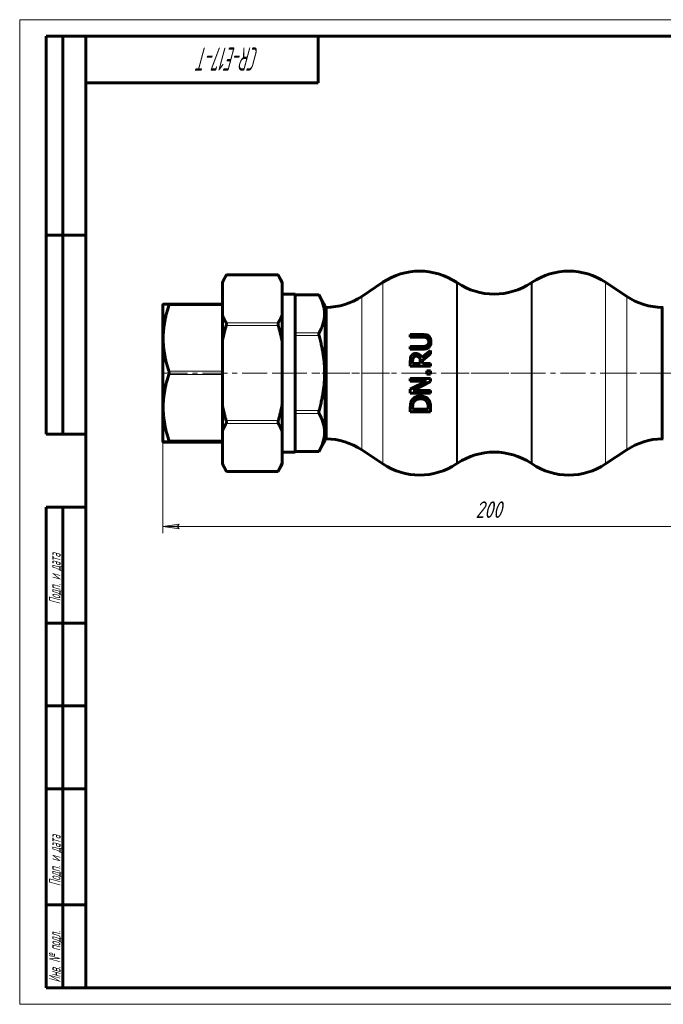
# Model space of a CAD drawing. Header units: millimetres. Extents: x 0 to 420, y 0 to 297.
# Tile 1 of 2: x 0 to 194, y 0 to 297. Entities that reach past the tile are written whole.
import ezdxf

# ---------------------------------------------------------------- set-up
doc = ezdxf.new("R2010")
doc.units = ezdxf.units.MM
for name, pattern in [('K5LT_AXLED', [12, 7.5, -1.5, 1.5, -1.5]), ('K5LT_BASIC', [0]), ('K5LT_THIN', [0])]:
    doc.linetypes.add(name, pattern=pattern)
doc.layers.add('Системный слой', color=7, linetype='Continuous')
doc.layers.add('Системный слой (1)', color=7, linetype='Continuous', true_color=0x6c6c6c)
doc.styles.add('KDIMTEXTSTYLE', font='GOST_AU.SHX', dxfattribs={"width": 0.96, "oblique": 15, "height": 5})
doc.styles.add('KTEXTSTYLE', font='GOST_AU.SHX', dxfattribs={"width": 0.56, "height": 5})
doc.dimstyles.new('KDIMSTYLE (1.00)', dxfattribs={"dimtxt": 5, "dimasz": 1, "dimexe": 2, "dimexo": 0, "dimgap": 1, "dimtad": 1, "dimtxsty": 'KDIMTEXTSTYLE', "dimsah": 1, "dimcen": 0, "dimdle": 1, "dimadec": 0, "dimazin": 0, "dimtfac": 0.667, "dimtmove": 0, "dimatfit": 3, "dimfxl": 1, "dimtvp": 1, "dimtolj": 1, "dimtzin": 0, "dimarcsym": 0})

# ---------------------------------------------------------------- blocks, each defined once
blk = doc.blocks.new('U1')
at = {"layer": 'Системный слой (1)', "color": 143, "linetype": 'K5LT_BASIC', "lineweight": 60, "true_color": 0x33acca}
for p, q in [((44.97, 211.24), (44.98, 211.24)), ((44.98, 211.24), (45, 211.23)), ((45, 211.23), (45, 211.23)), ((45, 211.23), (45.01, 211.23)), ((45.03, 210.95), (45, 210.83)), ((45.01, 211.23), (45.01, 211.23)), ((45.01, 211.23), (45.02, 211.22)), ((45.02, 211.22), (45.03, 211.2)), ((45.03, 211.2), (45.05, 211.14)), ((45.04, 211.03), (45.03, 210.95)), ((45.05, 211.07), (45.04, 211.03)), ((45.05, 211.14), (45.05, 211.1)), ((45.05, 211.1), (45.05, 211.1)), ((45.05, 211.1), (45.05, 211.09)), ((45.05, 211.09), (45.05, 211.07)), ((44.98, 210.77), (44.97, 210.74)), ((44.99, 210.8), (44.98, 210.77)), ((45, 210.82), (44.99, 210.8)), ((45, 210.83), (45, 210.83)), ((45, 210.83), (45, 210.82))]:
    blk.add_line(p, q, dxfattribs=at)
blk = doc.blocks.new('D0')
at = {"layer": 'Системный слой (1)'}
for points in [[(47.64, 144.12), (48.14, 144.78), (43.14, 144.12), (48.14, 143.47)], [(238.14, 143.47), (243.14, 144.12), (238.14, 144.78), (238.64, 144.12)]]:
    blk.add_hatch(color=7, dxfattribs=at).paths.add_polyline_path(points)
at = {"layer": 'Системный слой (1)', "color": 7, "linetype": 'K5LT_THIN', "lineweight": 18, "true_color": 0xffffff}
for p, q in [((43.14, 169.85), (43.14, 142.12)), ((243.14, 169.85), (243.14, 142.12)), ((43.14, 144.12), (48.14, 144.78)), ((48.14, 143.47), (43.14, 144.12)), ((48.14, 144.78), (47.64, 144.12)), ((47.64, 144.12), (48.14, 143.47)), ((238.64, 144.12), (238.14, 144.78)), ((238.14, 144.78), (243.14, 144.12)), ((243.14, 144.12), (238.14, 143.47)), ((238.14, 143.47), (238.64, 144.12))]:
    blk.add_line(p, q, dxfattribs=at)
blk.add_wipeout([(137.46, 145.12), (137.46, 152.51), (148.35, 152.51), (148.35, 145.12)]).dxf.layer = 'Системный слой (1)'
blk.add_line((43.14, 144.12), (243.14, 144.12), dxfattribs=at)
at = {"layer": 'Системный слой (1)', "color": 7, "insert": (137.46, 151.71), "char_height": 5, "attachment_point": 1, "style": 'KTEXTSTYLE'}
blk.add_mtext('\\H5.0;\\W1.000;\\Q15;\\Q15;\\W0.960;200', dxfattribs=at)
blk = doc.blocks.new('KDIMARROW_01')
at = {"layer": 'Системный слой'}
blk.add_hatch(color=0, dxfattribs=at).paths.add_polyline_path([(0, 0), (-5, 0.66), (-4.5, 0), (-5, -0.66)])
at = {"layer": 'Системный слой', "color": 0, "linetype": 'K5LT_THIN', "lineweight": 18}
for p, q in [((-4.5, 0), (-5, 0.66)), ((-5, 0.66), (0, 0)), ((0, 0), (-5, -0.66)), ((-5, -0.66), (-4.5, 0))]:
    blk.add_line(p, q, dxfattribs=at)
at = {"layer": 'Системный слой (1)', "color": 0, "linetype": 'K5LT_THIN', "lineweight": 18}
blk.add_line((330.44, 190.39), (329.44, 190.39), dxfattribs=at)
blk = doc.blocks.new('U14')
at = {"color": 7, "linetype": 'K5LT_THIN', "lineweight": 18, "true_color": 0xffffff}
for p, q in [((0, 0), (0, 297)), ((0, 297), (420, 297)), ((420, 0), (0, 0))]:
    blk.add_line(p, q, dxfattribs=at)
at = {"color": 143, "linetype": 'K5LT_BASIC', "lineweight": 60, "true_color": 0x33acca}
for p, q in [((8, 172), (8, 292)), ((20, 292), (8, 292)), ((13, 172), (13, 292)), ((20, 5), (20, 292)), ((20, 292), (415, 292)), ((90, 292), (90, 278)), ((90, 278), (20, 278)), ((20, 232), (8, 232)), ((20, 172), (8, 172)), ((8, 5), (8, 150)), ((20, 150), (8, 150)), ((13, 5), (13, 150)), ((20, 115), (8, 115)), ((20, 90), (8, 90)), ((20, 65), (8, 65)), ((20, 30), (8, 30)), ((20, 5), (8, 5)), ((415, 5), (20, 5))]:
    blk.add_line(p, q, dxfattribs=at)
at = {"color": 7, "attachment_point": 1, "style": 'KTEXTSTYLE'}
for s, insert, char_height, rotation in [('\\H5.0;\\W1.000;\\Q15;\\Q15;\\W0.560;\\H7.00;CR-E17-T', (72.2, 281.64), 7, 180), ('\\H5.0;\\W1.000;\\Q15;\\Q15;\\W0.560;\\H3.50;Подп. и дата', (8.82, 120.66), 3.5, 90), ('\\H5.0;\\W1.000;\\Q15;\\Q15;\\W0.560;\\H3.50;Подп. и дата', (8.82, 35.66), 3.5, 90), ('\\H5.0;\\W1.000;\\Q15;\\Q15;\\W0.560;\\H3.50;Инв. № подл.', (8.82, 6.57), 3.5, 90)]:
    blk.add_mtext(s, dxfattribs=dict(at, insert=insert, char_height=char_height, rotation=rotation))

msp = doc.modelspace()

# ---------------------------------------------------------------- linework, layer by layer
at = {"layer": 'Системный слой (1)', "color": 143, "linetype": 'K5LT_BASIC', "lineweight": 60, "true_color": 0x33acca}
for p, q in [((61.135, 217.912), (62.353, 220.021)), ((62.353, 220.021), (77.917, 220.021)), ((79.135, 217.912), (77.917, 220.021)), ((77.992, 219.887), (77.917, 220.021)), ((61.135, 217.527), (61.135, 217.912)), ((61.135, 207.933), (61.135, 217.527)), ((79.135, 217.912), (79.135, 217.527)), ((79.135, 207.933), (79.135, 217.527)), ((103.174, 213.545), (109.541, 217.79)), ((132.041, 217.582), (131.729, 217.79)), ((154.229, 217.582), (154.541, 217.79)), ((183.097, 213.545), (176.729, 217.79)), ((83.135, 214.186), (79.135, 214.186)), ((83.135, 166.596), (83.135, 214.186)), ((83.135, 214.031), (90.226, 214.031)), ((92.135, 210.724), (90.226, 214.031)), ((90.3, 213.897), (90.226, 214.031)), ((43.135, 210.934), (43.281, 211.186)), ((43.135, 169.848), (43.135, 210.934)), ((44.976, 211.237), (61.135, 211.237)), ((61.135, 199.985), (61.135, 207.933)), ((79.135, 207.933), (79.135, 199.985)), ((92.135, 210.724), (92.135, 170.058)), ((92.444, 170.592), (92.444, 210.189)), ((92.454, 210.171), (92.444, 210.189)), ((92.454, 210.189), (92.454, 170.592)), ((193.816, 170.592), (193.816, 210.189)), ((193.816, 210.171), (193.826, 210.189)), ((193.826, 210.189), (193.826, 170.592)), ((117.829, 202.049), (117.829, 201.238)), ((121.635, 202.049), (117.829, 202.049)), ((61.135, 180.796), (61.135, 199.985)), ((79.135, 180.796), (79.135, 199.985)), ((117.829, 201.238), (121.655, 201.238)), ((117.829, 198.445), (117.829, 197.635)), ((121.635, 198.445), (117.829, 198.445)), ((117.829, 197.635), (121.635, 197.635)), ((123.929, 197.224), (121.274, 195.054)), ((121.502, 194.244), (123.929, 196.171)), ((123.929, 196.171), (123.929, 197.224)), ((117.829, 194.076), (117.829, 192.504)), ((118.531, 193.314), (118.531, 194.12)), ((120.824, 193.314), (118.531, 193.314)), ((120.824, 194.026), (120.824, 193.314)), ((121.502, 193.314), (121.502, 194.244)), ((123.929, 193.314), (121.502, 193.314)), ((123.929, 192.504), (123.929, 193.314)), ((117.829, 192.504), (123.929, 192.504)), ((122.762, 191.1), (122.762, 190.121)), ((123.929, 191.1), (122.762, 191.1)), ((122.762, 190.121), (123.929, 190.121)), ((123.929, 190.121), (123.929, 191.1)), ((123.929, 188.727), (117.829, 188.727)), ((117.829, 188.727), (117.829, 187.971)), ((122.658, 187.971), (117.829, 185.514)), ((117.829, 187.971), (122.658, 187.971)), ((118.669, 185.118), (123.929, 187.817)), ((123.929, 187.817), (123.929, 188.727)), ((117.829, 185.514), (117.829, 184.362)), ((117.829, 184.362), (123.929, 184.362)), ((123.929, 185.118), (118.669, 185.118)), ((123.929, 184.362), (123.929, 185.118)), ((61.135, 172.849), (61.135, 180.796)), ((79.135, 180.796), (79.135, 172.849)), ((117.829, 180.061), (117.829, 178.672)), ((117.829, 178.672), (123.929, 178.672)), ((118.531, 179.483), (118.531, 180.101)), ((123.227, 179.483), (118.531, 179.483)), ((123.227, 180.101), (123.227, 179.483)), ((123.929, 178.672), (123.929, 180.076)), ((61.135, 163.254), (61.135, 172.849)), ((79.135, 163.254), (79.135, 172.849)), ((43.135, 169.848), (43.281, 169.595)), ((44.974, 169.544), (44.976, 169.544)), ((44.976, 169.544), (61.135, 169.544)), ((92.135, 170.058), (90.226, 166.75)), ((92.454, 170.61), (92.444, 170.592)), ((193.816, 170.61), (193.826, 170.592)), ((83.135, 166.596), (79.135, 166.596)), ((83.135, 166.75), (90.226, 166.75)), ((90.226, 166.75), (90.3, 166.884)), ((103.174, 167.237), (109.541, 162.992)), ((183.097, 167.237), (176.729, 162.992)), ((61.135, 162.869), (61.135, 163.254)), ((61.135, 162.869), (62.353, 160.76)), ((62.278, 160.894), (62.353, 160.76)), ((62.353, 160.76), (77.917, 160.76)), ((79.135, 162.869), (77.917, 160.76)), ((79.135, 163.254), (79.135, 162.869)), ((132.041, 163.2), (131.729, 162.992)), ((154.229, 163.2), (154.541, 162.992))]:
    msp.add_line(p, q, dxfattribs=at)
at = {"layer": 'Системный слой (1)', "color": 7, "linetype": 'K5LT_THIN', "lineweight": 18, "true_color": 0xffffff}
for p, q in [((62.278, 219.887), (77.992, 219.887)), ((109.541, 217.79), (109.541, 162.992)), ((131.729, 162.992), (131.729, 217.79)), ((132.041, 217.582), (132.041, 163.2)), ((154.229, 163.2), (154.229, 217.582)), ((154.541, 217.79), (154.541, 162.992)), ((176.729, 162.992), (176.729, 217.79)), ((83.135, 213.897), (90.3, 213.897)), ((103.174, 167.237), (103.174, 213.545)), ((183.097, 213.545), (183.097, 167.237)), ((44.974, 210.741), (61.135, 210.741)), ((77.992, 205.572), (62.278, 205.572)), ((62.278, 204.706), (77.992, 204.706)), ((90.3, 202.577), (83.135, 202.577)), ((83.135, 201.711), (90.3, 201.711)), ((61.135, 190.998), (44.974, 190.998)), ((44.974, 189.998), (61.135, 189.998)), ((90.3, 179.07), (83.135, 179.07)), ((83.135, 178.204), (90.3, 178.204)), ((77.992, 176.075), (62.278, 176.075)), ((62.278, 175.209), (77.992, 175.209)), ((61.135, 170.152), (44.974, 170.152)), ((44.974, 169.648), (61.135, 169.648)), ((61.135, 169.544), (44.974, 169.544)), ((90.3, 166.884), (83.135, 166.884)), ((77.992, 160.894), (62.278, 160.894))]:
    msp.add_line(p, q, dxfattribs=at)
at = {"layer": 'Системный слой (1)', "color": 30, "linetype": 'K5LT_AXLED', "lineweight": 18, "true_color": 0xff8000}
for p, q in [((47.049, 190.391), (43.135, 190.391)), ((43.135, 190.391), (243.135, 190.391)), ((85.135, 190.391), (77.135, 190.391)), ((111.541, 190.391), (88.226, 190.391)), ((156.541, 190.391), (129.729, 190.391)), ((198.045, 190.391), (174.729, 190.391))]:
    msp.add_line(p, q, dxfattribs=at)
at = {"layer": 'Системный слой (1)', "color": 143, "linetype": 'K5LT_BASIC', "lineweight": 60, "true_color": 0x33acca}
for centre, start, end in [((120.635, 201.149), 56.30993, 123.69007), ((165.635, 201.149), 56.30993, 123.69007), ((143.135, 234.223), 236.30993, 303.69007), ((92.08, 230.186), 271.0735, 303.69007), ((194.191, 230.186), 236.30993, 268.9265), ((92.08, 230.186), 270.15903, 271.04348), ((194.191, 230.186), 268.95652, 269.84097), ((92.08, 150.596), 88.95652, 89.84097), ((92.08, 150.596), 56.30993, 88.9265), ((194.191, 150.596), 91.0735, 123.69007), ((194.191, 150.596), 90.15903, 91.04348), ((143.135, 146.559), 56.30993, 123.69007), ((120.635, 179.633), 236.30993, 303.69007), ((165.635, 179.633), 236.30993, 303.69007)]:
    msp.add_arc(centre, 20, start, end, dxfattribs=at)
for points, weights in [([(62.278, 219.887), (61.594, 218.666), (61.135, 217.527)], [1.01350784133, 1.01019941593, 1]), ([(79.135, 217.527), (78.677, 218.666), (77.992, 219.887)], [1, 1.01019941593, 1.01350784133]), ([(90.3, 202.577), (93.447, 208.237), (90.3, 213.897)], [1.1117163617, 1.26841280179, 1.1117163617]), ([(43.281, 211.186), (43.295, 211.21), (44.974, 211.237)], [1.17222706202, 1.17154893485, 1.09499648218]), ([(44.974, 210.741), (41.796, 200.87), (44.974, 190.998)], [1.09499648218, 1.24946976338, 1.09499648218]), ([(61.135, 207.933), (61.594, 206.793), (62.278, 205.572)], [1, 1.01019941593, 1.01350784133]), ([(77.992, 205.572), (78.677, 206.793), (79.135, 207.933)], [1.01350784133, 1.01019941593, 1]), ([(62.278, 204.706), (61.594, 202.264), (61.135, 199.985)], [1.01350784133, 1.01019941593, 1]), ([(79.135, 199.985), (78.677, 202.264), (77.992, 204.706)], [1, 1.01019941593, 1.01350784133]), ([(90.3, 179.07), (93.447, 190.391), (90.3, 201.711)], [1.1117163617, 1.26841280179, 1.1117163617]), ([(44.974, 189.998), (41.796, 180.075), (44.974, 170.152)], [1.09499648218, 1.24946976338, 1.09499648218]), ([(61.135, 180.796), (61.594, 178.518), (62.278, 176.075)], [1, 1.01019941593, 1.01350784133]), ([(77.992, 176.075), (78.677, 178.518), (79.135, 180.796)], [1.01350784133, 1.01019941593, 1]), ([(90.3, 166.884), (93.447, 172.544), (90.3, 178.204)], [1.1117163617, 1.26841280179, 1.1117163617]), ([(62.278, 175.209), (61.594, 173.988), (61.135, 172.849)], [1.01350784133, 1.01019941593, 1]), ([(79.135, 172.849), (78.677, 173.988), (77.992, 175.209)], [1, 1.01019941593, 1.01350784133]), ([(44.974, 169.648), (43.267, 169.62), (43.281, 169.595)], [1.09499648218, 1.17291736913, 1.17222706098]), ([(43.281, 169.595), (43.295, 169.571), (44.974, 169.544)], [1.17222706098, 1.17154887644, 1.09499648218]), ([(61.135, 163.254), (61.594, 162.115), (62.278, 160.894)], [1, 1.01019941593, 1.01350784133]), ([(77.992, 160.894), (78.677, 162.115), (79.135, 163.254)], [1.01350784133, 1.01019941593, 1])]:
    msp.add_rational_spline(points, weights, degree=2, dxfattribs=at)
for points, knots in [([(62.353, 220.021), (62.353, 220.021), (62.337, 219.993), (62.298, 219.924), (62.289, 219.906), (62.278, 219.887)], [0.166248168, 0.166248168, 0.166248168, 0.166248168, 0.206084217, 0.206084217, 0.217334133, 0.217334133, 0.217334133, 0.217334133]), ([(62.278, 205.572), (62.289, 205.553), (62.298, 205.532), (62.337, 205.428), (62.353, 205.321), (62.353, 205.091), (62.337, 204.956), (62.298, 204.782), (62.289, 204.744), (62.278, 204.706)], [0.11516488, 0.11516488, 0.11516488, 0.11516488, 0.1264148, 0.1264148, 0.16624951, 0.16624951, 0.20608422, 0.20608422, 0.21733413, 0.21733413, 0.21733413, 0.21733413]), ([(77.992, 204.706), (77.982, 204.744), (77.972, 204.782), (77.933, 204.956), (77.917, 205.091), (77.917, 205.321), (77.933, 205.428), (77.972, 205.532), (77.982, 205.553), (77.992, 205.572)], [0.43292739, 0.43292739, 0.43292739, 0.43292739, 0.44417731, 0.44417731, 0.48401201, 0.48401201, 0.52384672, 0.52384672, 0.53509664, 0.53509664, 0.53509664, 0.53509664]), ([(90.3, 201.711), (90.29, 201.748), (90.28, 201.786), (90.241, 201.96), (90.226, 202.095), (90.226, 202.326), (90.241, 202.434), (90.28, 202.538), (90.29, 202.558), (90.3, 202.577)], [0.43195632, 0.43195632, 0.43195632, 0.43195632, 0.44297912, 0.44297912, 0.48304811, 0.48304811, 0.5231171, 0.5231171, 0.53413991, 0.53413991, 0.53413991, 0.53413991]), ([(123.494, 201.466), (123.401, 201.563), (123.298, 201.648), (123.068, 201.793), (122.944, 201.85), (122.683, 201.938), (122.389, 202.023), (121.795, 202.047), (121.715, 202.049), (121.635, 202.049)], [-0.48511756, -0.48511756, -0.48511756, -0.48511756, -0.33253071, -0.33253071, -0.17874848, -0.17874848, -0.02393814, -0.02393814, 0, 0, 0, 0]), ([(121.655, 201.238), (121.858, 201.238), (122.078, 201.228), (122.406, 201.176), (122.582, 201.138), (122.805, 201.015), (122.836, 200.996), (122.866, 200.976)], [-0.17975341, -0.17975341, -0.17975341, -0.17975341, -0.07655949, -0.07655949, -0.01086966, -0.01086966, 0, 0, 0, 0]), ([(122.866, 200.976), (122.941, 200.927), (123.007, 200.869), (123.124, 200.732), (123.173, 200.655), (123.273, 200.451), (123.342, 200.262), (123.364, 199.937), (123.365, 199.888), (123.365, 199.839)], [-0.21637288, -0.21637288, -0.21637288, -0.21637288, -0.16064371, -0.16064371, -0.10246702, -0.10246702, -0.01540389, -0.01540389, 0, 0, 0, 0]), ([(123.365, 199.839), (123.365, 199.714), (123.356, 199.586), (123.331, 199.45), (123.329, 199.438), (123.317, 199.382), (123.306, 199.338), (123.28, 199.253), (123.265, 199.212), (123.245, 199.165), (123.242, 199.159), (123.23, 199.131), (123.219, 199.11), (123.146, 198.97), (123.064, 198.865), (122.93, 198.752), (122.899, 198.729), (122.866, 198.707)], [-0.13590304, -0.13590304, -0.13590304, -0.13590304, -0.09622758, -0.09622758, -0.09227077, -0.09227077, -0.07803513, -0.07803513, -0.06409665, -0.06409665, -0.0618777, -0.0618777, -0.05444706, -0.05444706, -0.0121129, -0.0121129, 0, 0, 0, 0]), ([(124.057, 199.839), (124.057, 200.131), (124.03, 200.446), (123.867, 200.955), (123.754, 201.163), (123.566, 201.39), (123.531, 201.428), (123.494, 201.466)], [-0.18134815, -0.18134815, -0.18134815, -0.18134815, -0.08998511, -0.08998511, -0.01593631, -0.01593631, 0, 0, 0, 0]), ([(123.494, 198.218), (123.668, 198.392), (123.797, 198.596), (123.958, 199), (124.032, 199.258), (124.056, 199.702), (124.057, 199.771), (124.057, 199.839)], [-0.2908434, -0.2908434, -0.2908434, -0.2908434, -0.13995762, -0.13995762, -0.0216608, -0.0216608, 0, 0, 0, 0]), ([(119.485, 196.32), (119.339, 196.32), (119.191, 196.307), (118.922, 196.246), (118.8, 196.202), (118.595, 196.086), (118.414, 195.974), (118.208, 195.713), (118.178, 195.671), (118.15, 195.628)], [-0.31968686, -0.31968686, -0.31968686, -0.31968686, -0.20309504, -0.20309504, -0.10004056, -0.10004056, -0.01547383, -0.01547383, 0, 0, 0, 0]), ([(121.274, 195.054), (121.184, 195.295), (121.06, 195.518), (120.783, 195.835), (120.626, 195.985), (120.208, 196.215), (119.983, 196.279), (119.661, 196.315), (119.573, 196.32), (119.485, 196.32)], [-0.28469359, -0.28469359, -0.28469359, -0.28469359, -0.17021902, -0.17021902, -0.09752269, -0.09752269, -0.02644162, -0.02644162, 0, 0, 0, 0]), ([(122.866, 198.707), (122.726, 198.615), (122.571, 198.55), (122.259, 198.478), (122.057, 198.455), (121.745, 198.446), (121.69, 198.445), (121.635, 198.445)], [-0.18250184, -0.18250184, -0.18250184, -0.18250184, -0.09369227, -0.09369227, -0.01653489, -0.01653489, 0, 0, 0, 0]), ([(121.635, 197.635), (122.216, 197.635), (122.564, 197.713), (122.983, 197.843), (123.185, 197.95), (123.408, 198.135), (123.452, 198.176), (123.494, 198.218)], [-0.15214331, -0.15214331, -0.15214331, -0.15214331, -0.09019797, -0.09019797, -0.01859019, -0.01859019, 0, 0, 0, 0]), ([(118.15, 195.628), (118.054, 195.479), (117.979, 195.321), (117.918, 195.111), (117.908, 195.068), (117.894, 195.002), (117.89, 194.978), (117.881, 194.924), (117.877, 194.893), (117.868, 194.829), (117.864, 194.796), (117.857, 194.727), (117.853, 194.691), (117.847, 194.617), (117.844, 194.579), (117.839, 194.499), (117.835, 194.416), (117.832, 194.328), (117.83, 194.214), (117.829, 194.145), (117.829, 194.076)], [-0.23289874, -0.23289874, -0.23289874, -0.23289874, -0.13861153, -0.13861153, -0.11502105, -0.11502105, -0.10250013, -0.10250013, -0.08820792, -0.08820792, -0.07445101, -0.07445101, -0.06107006, -0.06107006, -0.04790859, -0.04790859, -0.03441791, -0.02092723, -0.02092723, 0, 0, 0, 0]), ([(118.531, 194.12), (118.531, 194.258), (118.537, 194.511), (118.616, 194.852), (118.665, 194.976), (118.738, 195.089)], [-0.10580812, -0.10580812, -0.10580812, -0.10580812, -0.0404655, -0.0404655, 0, 0, 0, 0]), ([(118.738, 195.089), (118.785, 195.158), (118.84, 195.22), (118.93, 195.294), (118.955, 195.312), (119.005, 195.344), (119.03, 195.357), (119.061, 195.373), (119.069, 195.377), (119.089, 195.386), (119.1, 195.391), (119.2, 195.432), (119.293, 195.454), (119.441, 195.472), (119.495, 195.474), (119.549, 195.474)], [-0.083277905, -0.083277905, -0.083277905, -0.083277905, -0.065287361, -0.065287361, -0.058093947, -0.058093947, -0.05103854, -0.05103854, -0.04859517, -0.04859517, -0.044935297, -0.044935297, -0.016281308, -0.016281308, 0, 0, 0, 0]), ([(119.549, 195.474), (119.663, 195.474), (119.779, 195.466), (119.965, 195.433), (120.031, 195.415), (120.094, 195.393), (120.099, 195.392), (120.13, 195.381), (120.155, 195.371), (120.305, 195.305), (120.414, 195.228), (120.508, 195.128)], [-0.094113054, -0.094113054, -0.094113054, -0.094113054, -0.067771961, -0.067771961, -0.05045437, -0.05045437, -0.049215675, -0.049215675, -0.041233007, -0.041233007, 0, 0, 0, 0]), ([(120.508, 195.128), (120.572, 195.065), (120.625, 194.993), (120.73, 194.8), (120.753, 194.698), (120.808, 194.452), (120.824, 194.236), (120.824, 194.026)], [-0.085345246, -0.085345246, -0.085345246, -0.085345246, -0.076331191, -0.076331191, -0.063361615, -0.063361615, 0, 0, 0, 0]), ([(44.974, 190.998), (44.985, 190.966), (44.994, 190.933), (45.033, 190.773), (45.049, 190.633), (45.049, 190.366), (45.033, 190.225), (44.994, 190.065), (44.985, 190.031), (44.974, 189.998)], [0.11608971, 0.11608971, 0.11608971, 0.11608971, 0.12712282, 0.12712282, 0.16718118, 0.16718118, 0.20723953, 0.20723953, 0.21827264, 0.21827264, 0.21827264, 0.21827264]), ([(118.313, 182.246), (118.235, 182.127), (118.169, 182.001), (118.062, 181.751), (118.019, 181.628), (117.975, 181.477), (117.966, 181.445), (117.948, 181.374), (117.938, 181.333), (117.917, 181.233), (117.905, 181.172), (117.881, 181.013), (117.868, 180.91), (117.85, 180.701), (117.843, 180.603), (117.836, 180.459), (117.835, 180.421), (117.83, 180.276), (117.829, 180.168), (117.829, 180.061)], [-0.50979662, -0.50979662, -0.50979662, -0.50979662, -0.36434795, -0.36434795, -0.23148004, -0.23148004, -0.20110671, -0.20110671, -0.16894349, -0.16894349, -0.13135886, -0.13135886, -0.08266718, -0.08266718, -0.04623187, -0.04623187, -0.03397551, -0.03397551, 0, 0, 0, 0]), ([(120.884, 183.482), (120.594, 183.482), (120.303, 183.456), (119.685, 183.319), (119.447, 183.211), (118.974, 182.96), (118.703, 182.742), (118.42, 182.399), (118.365, 182.324), (118.313, 182.246)], [-0.23763959, -0.23763959, -0.23763959, -0.23763959, -0.19218976, -0.19218976, -0.13823556, -0.13823556, -0.02908591, -0.02908591, 0, 0, 0, 0]), ([(118.531, 180.101), (118.531, 180.186), (118.532, 180.264), (118.538, 180.422), (118.543, 180.499), (118.557, 180.654), (118.565, 180.728), (118.582, 180.838), (118.589, 180.878), (118.601, 180.945), (118.607, 180.973), (118.614, 181.004), (118.616, 181.011), (118.618, 181.019), (118.618, 181.02), (118.67, 181.241), (118.751, 181.451), (118.872, 181.671), (118.884, 181.692), (118.897, 181.712)], [-0.12646391, -0.12646391, -0.12646391, -0.12646391, -0.11833314, -0.11833314, -0.10877485, -0.10877485, -0.09708325, -0.09708325, -0.08871344, -0.08871344, -0.08148104, -0.08148104, -0.07933758, -0.07933758, -0.07891857, -0.07891857, -0.0075823, -0.0075823, 0, 0, 0, 0]), ([(118.897, 181.712), (118.979, 181.847), (119.077, 181.97), (119.224, 182.109), (119.257, 182.138), (119.396, 182.25), (119.508, 182.322), (119.643, 182.389), (119.659, 182.397), (119.726, 182.428), (119.777, 182.45), (119.986, 182.528), (120.148, 182.568), (120.441, 182.615), (120.569, 182.627), (120.757, 182.636), (120.815, 182.637), (120.874, 182.637)], [-0.23278605, -0.23278605, -0.23278605, -0.23278605, -0.18351828, -0.18351828, -0.1697884, -0.1697884, -0.12886079, -0.12886079, -0.12344665, -0.12344665, -0.10639525, -0.10639525, -0.05610404, -0.05610404, -0.01755849, -0.01755849, 0, 0, 0, 0]), ([(120.874, 182.637), (121.147, 182.637), (121.428, 182.613), (121.866, 182.506), (122.091, 182.431), (122.521, 182.152), (122.688, 181.985), (122.822, 181.787)], [-0.28212312, -0.28212312, -0.28212312, -0.28212312, -0.15731668, -0.15731668, -0.07481941, -0.07481941, 0, 0, 0, 0]), ([(123.439, 182.236), (123.313, 182.428), (123.161, 182.6), (122.767, 182.939), (122.545, 183.067), (122.016, 183.331), (121.626, 183.433), (121.106, 183.478), (120.995, 183.482), (120.884, 183.482)], [-0.25956368, -0.25956368, -0.25956368, -0.25956368, -0.21357594, -0.21357594, -0.15689204, -0.15689204, -0.03330234, -0.03330234, 0, 0, 0, 0]), ([(122.822, 181.787), (123.04, 181.475), (123.111, 181.185), (123.205, 180.741), (123.227, 180.412), (123.227, 180.101)], [-0.14318503, -0.14318503, -0.14318503, -0.14318503, -0.09890643, -0.09890643, 0, 0, 0, 0]), ([(123.929, 180.076), (123.929, 180.437), (123.912, 180.841), (123.815, 181.386), (123.747, 181.683), (123.514, 182.113), (123.478, 182.175), (123.439, 182.236)], [-0.40120768, -0.40120768, -0.40120768, -0.40120768, -0.15417428, -0.15417428, -0.02256526, -0.02256526, 0, 0, 0, 0]), ([(90.3, 178.204), (90.29, 178.223), (90.28, 178.244), (90.241, 178.348), (90.226, 178.455), (90.226, 178.686), (90.241, 178.822), (90.28, 178.996), (90.29, 179.033), (90.3, 179.07)], [0.43195632, 0.43195632, 0.43195632, 0.43195632, 0.44297912, 0.44297912, 0.48304811, 0.48304811, 0.5231171, 0.5231171, 0.53413991, 0.53413991, 0.53413991, 0.53413991]), ([(62.278, 176.075), (62.289, 176.037), (62.298, 175.999), (62.337, 175.825), (62.353, 175.69), (62.353, 175.46), (62.337, 175.354), (62.298, 175.249), (62.289, 175.228), (62.278, 175.209)], [0.76542641, 0.76542641, 0.76542641, 0.76542641, 0.77667632, 0.77667632, 0.81651103, 0.81651103, 0.85634574, 0.85634574, 0.86759566, 0.86759566, 0.86759566, 0.86759566]), ([(77.992, 175.209), (77.982, 175.228), (77.972, 175.249), (77.933, 175.354), (77.917, 175.46), (77.917, 175.69), (77.933, 175.825), (77.972, 175.999), (77.982, 176.037), (77.992, 176.075)], [0.43292739, 0.43292739, 0.43292739, 0.43292739, 0.44417731, 0.44417731, 0.48401201, 0.48401201, 0.52384672, 0.52384672, 0.53509664, 0.53509664, 0.53509664, 0.53509664]), ([(44.974, 170.152), (44.985, 170.119), (44.994, 170.088), (45.033, 169.946), (45.049, 169.851), (45.049, 169.717), (45.033, 169.671), (44.994, 169.65), (44.985, 169.648), (44.974, 169.648)], [0.11608971, 0.11608971, 0.11608971, 0.11608971, 0.12712282, 0.12712282, 0.16718118, 0.16718118, 0.20723953, 0.20723953, 0.21827264, 0.21827264, 0.21827264, 0.21827264]), ([(77.917, 160.76), (77.917, 160.76), (77.933, 160.788), (77.972, 160.857), (77.982, 160.875), (77.992, 160.894)], [0.484010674, 0.484010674, 0.484010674, 0.484010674, 0.523846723, 0.523846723, 0.535096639, 0.535096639, 0.535096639, 0.535096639])]:
    msp.add_open_spline(points, degree=3, knots=knots, dxfattribs=at)

# ---------------------------------------------------------------- block references
at = {"layer": 'Системный слой (1)'}
msp.add_blockref('U1', (0, 0), dxfattribs=at)

# ---------------------------------------------------------------- next in the draw order: dimensions: what is measured, and where the dimension line sits
at = {"layer": 'Системный слой (1)', "color": 7}
dim = msp.add_linear_dim(base=(43.135, 144.124), p1=(243.135, 169.848), p2=(43.135, 169.848), dimstyle='KDIMSTYLE (1.00)', override={"dimexo": 0, "dimpost": '\\H5.0;\\W0.960;\\Q15;<>', "dimblk1": 'KDIMARROW_01', "dimblk2": 'KDIMARROW_01', "dimse1": 0, "dimse2": 0, "dimclrt": 7, "dimtol": 1, "dimtp": 0, "dimtm": 0, "dimtdec": 5, "dimtolj": 1}, dxfattribs=at)
dim.commit()
dim.dimension.update_dxf_attribs({"geometry": 'D0', "text_midpoint": (143.135, 144.124), "dimtype": 160})

# ---------------------------------------------------------------- next in the draw order: block references
msp.add_blockref('U14', (0, 0))

doc.saveas('drawing.dxf')
